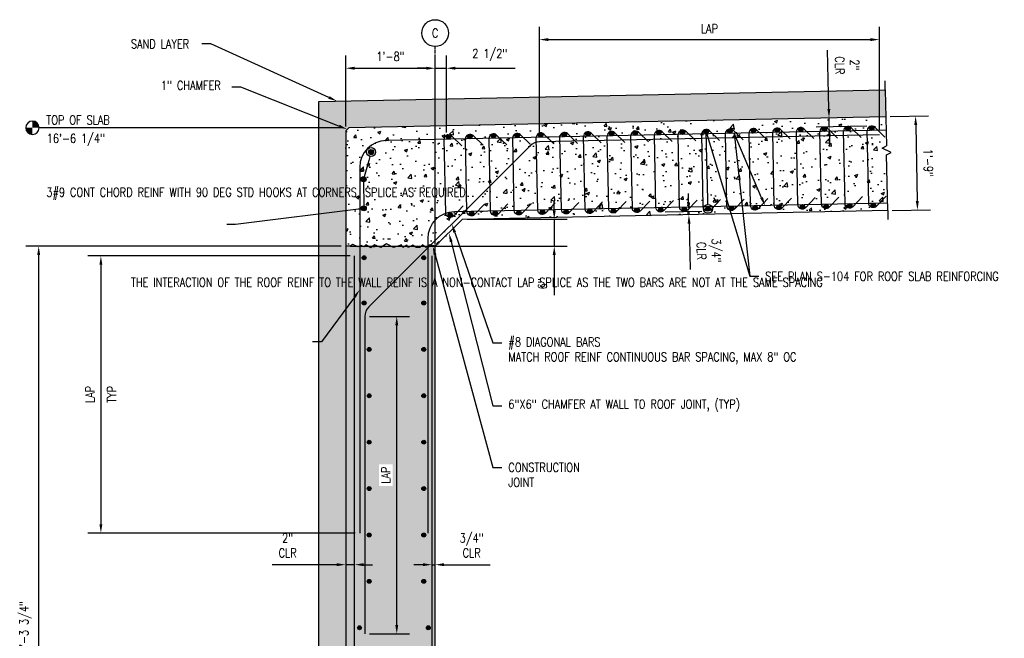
# Model space of a CAD drawing. Header units: inches. Extents: x -1586 to -513, y -86 to 236.
# Tile 4 of 12: x -1586 to -1366, y 84 to 223. Entities that reach past the tile are written whole.
import ezdxf
from ezdxf import colors
from ezdxf.entities.mleader import LeaderData, LeaderLine
from ezdxf.math import Vec2, Vec3

# ---------------------------------------------------------------- set-up
doc = ezdxf.new("R2010")
doc.units = ezdxf.units.IN
doc.header["$MEASUREMENT"] = 0
doc.linetypes.add('CENTER2', pattern=[1.125, 0.75, -0.125, 0.125, -0.125])
for name, color, linetype in [('A-DETL', 3, 'Continuous'), ('A-DETL-GENF', 3, 'Continuous'), ('A-DETL-THIN', 1, 'Continuous'), ('A-DETL-WIDE', 5, 'Continuous'), ('A-FLOR', 173, 'Continuous'), ('A-WALL', 4, 'Continuous'), ('A-WALL-PATT', 8, 'Continuous'), ('S-ANNO-DIMS', 1, 'Continuous'), ('S-ANNO-NOTE', 2, 'Continuous'), ('S-ANNO-SYMB', 2, 'Continuous'), ('S-GRID', 1, 'CENTER2'), ('S-GRID-IDEN', 1, 'Continuous')]:
    doc.layers.add(name, color=color, linetype=linetype)
doc.styles.add('Annotative', font='romans.shx', dxfattribs={"width": 0.8, "height": 0.125})
doc.dimstyles.new('Annotative', dxfattribs={"dimscale": 0, "dimtxt": 0.125, "dimasz": 0.125, "dimexe": 0.18, "dimexo": 0.0625, "dimgap": 0.09, "dimtad": 1, "dimdec": 3, "dimzin": 3, "dimdsep": 46, "dimlunit": 4, "dimtxsty": 'Annotative', "dimcen": 0.09, "dimclrt": 2, "dimazin": 2, "dimtfac": 1, "dimtdec": 3, "dimtmove": 0, "dimatfit": 0, "dimfxl": 1, "dimtfill": 1, "dimfrac": 2, "dimtolj": 1, "dimtzin": 0, "dimarcsym": 0})
pattern_1 = [(50, (0, -2.384), (7.172602, -0.627521), [0.75, -8.25]), (355, (0, -2.384), (-1.387513, 7.52192), [0.6, -6.6]), (100.45144, (0.598, -2.436), (5.78509, 6.8944), [0.637402, -7.01142]), (46.1842, (0, -0.384), (10.672413, -1.655193), [1.125, -12.375]), (96.6356, (0.889, -0.522), (9.34662, 9.741186), [0.9561, -10.51714]), (351.1842, (0, -0.384), (9.34662, 9.741186), [0.9, -9.9]), (21, (1, -0.884), (5.96907, -4.02619), [0.75, -8.25]), (326, (1, -0.884), (2.433153, 7.2515), [0.6, -6.6]), (71.45144, (1.4974, -1.219), (8.402224, 3.22531), [0.637402, -7.01142]), (37.5, (0, -2.3838), (0.1215986, 3.3289385), [0, -6.52, 0, -6.7, 0, -6.625]), (7.5, (0, -2.3838), (2.630695, 3.944117), [0, -3.82, 0, -6.37, 0, -2.525]), (327.5, (-2.23, -2.3838), (5.3382244, -0.2255487), [0, -2.5, 0, -7.8, 0, -10.35]), (317.5, (-3.23, -2.384), (5.831862, 1.00105), [0, -3.25, 0, -5.18, 0, -7.35])]

# ---------------------------------------------------------------- blocks, each defined once
blk = doc.blocks.new('*D14')
at = {"layer": 'Defpoints', "color": 0, "transparency": 16777216}
for p in [(-1487.19, 178.15), (-1466.75, 178.15), (-1513.36, 172.15)]:
    blk.add_point(p, dxfattribs=at)
at = {"layer": 'S-ANNO-DIMS', "color": 0, "lineweight": -2, "transparency": 16777216}
for p, q in [((-1466.75, 180.15), (-1466.75, 182.15)), ((-1486.19, 178.15), (-1463.87, 178.15)), ((-1466.75, 178.15), (-1466.75, 172.15)), ((-1512.36, 172.15), (-1463.87, 172.15)), ((-1466.75, 170.15), (-1466.75, 161.19))]:
    blk.add_line(p, q, dxfattribs=at)
at = {"layer": 'S-ANNO-DIMS', "color": 0, "transparency": 16777216}
for points in [[(-1467.09, 180.15), (-1466.42, 180.15), (-1466.75, 178.15)], [(-1467.09, 170.15), (-1466.42, 170.15), (-1466.75, 172.15)]]:
    blk.add_solid(points, dxfattribs=at)
at = {"layer": 'S-ANNO-DIMS', "color": 2, "lineweight": -3, "transparency": 16777216, "insert": (-1469.38, 163.7), "char_height": 2, "width": 3.1065, "attachment_point": 5, "rotation": 90, "style": 'Annotative'}
blk.add_mtext('\\A1;6"', dxfattribs=at)
blk = doc.blocks.new('*D13')
at = {"layer": 'Defpoints', "color": 0, "transparency": 16777216}
for p in [(-1581.97, 172.15), (-1513.36, 172.15), (-1519.42, 0.37)]:
    blk.add_point(p, dxfattribs=at)
at = {"layer": 'S-ANNO-DIMS', "color": 0, "lineweight": -2, "transparency": 16777216}
for p, q in [((-1514.36, 172.15), (-1584.85, 172.15)), ((-1581.97, 2.37), (-1581.97, 170.15)), ((-1520.42, 0.37), (-1584.85, 0.37))]:
    blk.add_line(p, q, dxfattribs=at)
at = {"layer": 'S-ANNO-DIMS', "color": 0, "transparency": 16777216}
for points in [[(-1582.3, 170.15), (-1581.63, 170.15), (-1581.97, 172.15)], [(-1582.3, 2.37), (-1581.63, 2.37), (-1581.97, 0.37)]]:
    blk.add_solid(points, dxfattribs=at)
at = {"layer": 'S-ANNO-DIMS', "color": 2, "lineweight": -3, "transparency": 16777216, "insert": (-1584.93, 86.26), "char_height": 2, "width": 26.4729, "attachment_point": 5, "rotation": 90, "style": 'Annotative'}
blk.add_mtext('\\A1;14\'-3 3/4"', dxfattribs=at)
blk = doc.blocks.new('_DotBlank')
at = {"color": 0, "linetype": 'ByBlock', "lineweight": -2}
blk.add_line((-0.5, 0), (-1, 0), dxfattribs=at)
blk.add_circle((0, 0), 0.5, dxfattribs=at)
blk = doc.blocks.new('Reinforcing Bar Section_USACE - __7')
h = blk.add_hatch()
h.set_pattern_fill('AR-CONC', color=256)
h.set_pattern_definition([(50, (0, 0), (7.172602, -0.62752), [0.75, -8.25]), (355, (0, 0), (-1.387513, 7.52192), [0.6, -6.6]), (100.45144, (0.598, -0.052), (5.78509, 6.8944), [0.6374, -7.01142]), (46.1842, (0, 2), (10.672413, -1.65519), [1.125, -12.375]), (96.6356, (0.889, 1.862), (9.34662, 9.74119), [0.9561, -10.51714]), (351.1842, (0, 2), (9.34662, 9.74119), [0.9, -9.9]), (21, (1, 1.5), (5.96907, -4.02619), [0.75, -8.25]), (326, (1, 1.5), (2.433153, 7.2515), [0.6, -6.6]), (71.45144, (1.4974, 1.1645), (8.402224, 3.22531), [0.6374, -7.01142]), (37.5, (0, 0), (0.1215986, 3.3289385), [0, -6.52, 0, -6.7, 0, -6.625]), (7.5, (0, 0), (2.630695, 3.944117), [0, -3.82, 0, -6.37, 0, -2.525]), (327.5, (-2.23, 0), (5.3382244, -0.2255487), [0, -2.5, 0, -7.8, 0, -10.35]), (317.5, (-3.23, 0), (5.831862, 1.00105), [0, -3.25, 0, -5.18, 0, -7.35])])
h.paths.add_polyline_path([(-1272.16, 169.11, 1), (-1273.04, 169.11, 1)])
h = blk.add_hatch(color=256)
h.dxf.hatch_style = 1
h.paths.add_polyline_path([(-1273.04, 169.11, 1), (-1272.16, 169.11, 1)])
blk.add_circle((-1272.6, 169.11), 0.438)
blk = doc.blocks.new('*U29')
for p, q in [((0.5, 1), (-0.5, -1)), ((1, 0), (0.5, 1)), ((-13.5, 0), (-15.5, 0)), ((-13.5, 0), (-1, 0)), ((-0.5, -1), (-1, 0)), ((13.5, 0), (1, 0)), ((13.5, 0), (15.5, 0))]:
    blk.add_line(p, q)
blk = doc.blocks.new('Grid - Circle 3_8_-570341-INTERIOR COLUMN SECTION')
at = {"layer": 'S-GRID-IDEN'}
blk.add_circle((-1193.21, 222.18), 3, dxfattribs=at)
blk = doc.blocks.new('*D34')
at = {"layer": 'Defpoints', "color": 0, "transparency": 16777216}
for p in [(-1493.36, 211.94), (-1513.36, 197.91), (-1493.36, 171.98)]:
    blk.add_point(p, dxfattribs=at)
at = {"layer": 'S-ANNO-DIMS', "color": 0, "lineweight": -2, "transparency": 16777216}
for p, q in [((-1513.36, 198.91), (-1513.36, 214.82)), ((-1511.36, 211.94), (-1495.36, 211.94))]:
    blk.add_line(p, q, dxfattribs=at)
at = {"layer": 'S-ANNO-DIMS', "color": 0, "transparency": 16777216}
for points in [[(-1511.36, 212.27), (-1511.36, 211.6), (-1513.36, 211.94)], [(-1495.36, 212.27), (-1495.36, 211.6), (-1493.36, 211.94)]]:
    blk.add_solid(points, dxfattribs=at)
at = {"layer": 'S-ANNO-DIMS', "color": 2, "transparency": 16777216, "insert": (-1503.36, 214.57), "char_height": 2, "attachment_point": 5, "style": 'Annotative', "bg_fill": 3, "box_fill_scale": 1.25, "bg_fill_color": 256, "bg_fill_true_color": 13158600, "bg_fill_transparency": 0}
blk.add_mtext('\\A1;1\'-8"', dxfattribs=at)
blk = doc.blocks.new('*D35')
at = {"layer": 'Defpoints', "color": 0, "transparency": 16777216}
for p in [(-1392.64, 201.09), (-1392.2, 180.1), (-1385.57, 180.24)]:
    blk.add_point(p, dxfattribs=at)
at = {"layer": 'S-ANNO-DIMS', "color": 0, "lineweight": -2, "transparency": 16777216}
for p, q in [((-1391.64, 201.11), (-1383.12, 201.29)), ((-1385.96, 199.23), (-1385.61, 182.23)), ((-1391.2, 180.12), (-1382.69, 180.29))]:
    blk.add_line(p, q, dxfattribs=at)
at = {"layer": 'S-ANNO-DIMS', "color": 0, "transparency": 16777216}
for points in [[(-1385.63, 199.23), (-1386.3, 199.22), (-1386, 201.23)], [(-1385.28, 182.24), (-1385.95, 182.23), (-1385.57, 180.24)]]:
    blk.add_solid(points, dxfattribs=at)
at = {"layer": 'S-ANNO-DIMS', "color": 2, "transparency": 16777216, "insert": (-1383.16, 190.78), "char_height": 2, "attachment_point": 5, "rotation": 271.1781, "style": 'Annotative', "bg_fill": 3, "box_fill_scale": 1.25, "bg_fill_color": 256, "bg_fill_true_color": 13158600, "bg_fill_transparency": 0}
blk.add_mtext('\\A1;1\'-9"', dxfattribs=at)
blk = doc.blocks.new('Reinforcing Bar Section_USACE - __8-579028-SECTION')
blk.add_hatch(color=256).paths.add_polyline_path([(-1486.11, 168.59, 1), (-1485.11, 168.59, 1)])
blk.add_circle((-1485.61, 168.59), 0.5)
blk = doc.blocks.new('*U39')
at = {"layer": 'A-DETL', "lineweight": -3}
for points in [[(3.91, 6.1), (1.71, 8.32, 0.668179), (0, 7.61)], [(3.91, -7.12), (1.71, -9.34, -0.668179), (0, -8.63), (0, 7.61)]]:
    blk.add_lwpolyline(points, format="xyb", dxfattribs=at)
at = {"layer": 'A-DETL-GENF', "lineweight": -3, "rotation": 359.9613183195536}
for p in [(1486.49, -161.47), (1486.53, -178.72)]:
    blk.add_blockref('Reinforcing Bar Section_USACE - __8-579028-SECTION', p, dxfattribs=at)
blk = doc.blocks.new('*U40')
at = {"color": 0, "linetype": 'ByBlock', "lineweight": -2, "transparency": 16777216, "rotation": 1.178093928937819}
for p in [(-1455.1, 191.57), (-1449.82, 191.68), (-1444.53, 191.79), (-1439.25, 191.9), (-1433.97, 192.01), (-1428.69, 192.12), (-1423.41, 192.22), (-1418.12, 192.33), (-1412.84, 192.44), (-1407.56, 192.55), (-1402.28, 192.66), (-1492.07, 190.81), (-1486.79, 190.92), (-1481.51, 191.03), (-1476.23, 191.14), (-1470.94, 191.25), (-1465.66, 191.36), (-1460.38, 191.46)]:
    blk.add_blockref('*U39', p, dxfattribs=at)
blk = doc.blocks.new('*D46')
at = {"layer": 'Defpoints', "color": 0, "transparency": 16777216}
for p in [(-1513.36, 107.56), (-1511.36, 107.56), (-1513.36, 100.92)]:
    blk.add_point(p, dxfattribs=at)
at = {"layer": 'S-ANNO-DIMS', "color": 0, "lineweight": -2, "transparency": 16777216}
for p, q in [((-1515.36, 100.92), (-1529.8, 100.92)), ((-1511.36, 100.92), (-1513.36, 100.92)), ((-1509.36, 100.92), (-1507.36, 100.92))]:
    blk.add_line(p, q, dxfattribs=at)
at = {"layer": 'S-ANNO-DIMS', "color": 0, "transparency": 16777216}
for points in [[(-1515.36, 101.26), (-1515.36, 100.59), (-1513.36, 100.92)], [(-1509.36, 101.26), (-1509.36, 100.59), (-1511.36, 100.92)]]:
    blk.add_solid(points, dxfattribs=at)
at = {"layer": 'S-ANNO-DIMS', "color": 2, "transparency": 16777216, "insert": (-1526.34, 105.22), "char_height": 2, "attachment_point": 5, "style": 'Annotative', "bg_fill": 3, "box_fill_scale": 1.25, "bg_fill_color": 256, "bg_fill_true_color": 13158600, "bg_fill_transparency": 0}
blk.add_mtext('\\A1;2"\\PCLR', dxfattribs=at)
blk = doc.blocks.new('*D47')
at = {"layer": 'Defpoints', "color": 0, "transparency": 16777216}
for p in [(-1494.11, 107.56), (-1493.36, 107.56), (-1493.36, 100.92)]:
    blk.add_point(p, dxfattribs=at)
at = {"layer": 'S-ANNO-DIMS', "color": 0, "lineweight": -2, "transparency": 16777216}
for p, q in [((-1496.11, 100.92), (-1498.11, 100.92)), ((-1494.11, 100.92), (-1493.36, 100.92)), ((-1491.36, 100.92), (-1481.07, 100.92))]:
    blk.add_line(p, q, dxfattribs=at)
at = {"layer": 'S-ANNO-DIMS', "color": 0, "transparency": 16777216}
for points in [[(-1496.11, 101.26), (-1496.11, 100.59), (-1494.11, 100.92)], [(-1491.36, 101.26), (-1491.36, 100.59), (-1493.36, 100.92)]]:
    blk.add_solid(points, dxfattribs=at)
at = {"layer": 'S-ANNO-DIMS', "color": 2, "transparency": 16777216, "insert": (-1485.21, 105.22), "char_height": 2, "attachment_point": 5, "style": 'Annotative', "bg_fill": 3, "box_fill_scale": 1.25, "bg_fill_color": 256, "bg_fill_true_color": 13158600, "bg_fill_transparency": 0}
blk.add_mtext('\\A1;3/4"\\PCLR', dxfattribs=at)
blk = doc.blocks.new('*D48')
at = {"layer": 'Defpoints', "color": 0, "transparency": 16777216}
for p in [(-1442.99, 179.79), (-1442.97, 179.05), (-1436.66, 179.18)]:
    blk.add_point(p, dxfattribs=at)
at = {"layer": 'S-ANNO-DIMS', "color": 0, "lineweight": -2, "transparency": 16777216}
for p, q in [((-1436.71, 181.92), (-1436.76, 183.91)), ((-1441.99, 179.81), (-1433.79, 179.97)), ((-1436.67, 179.92), (-1436.66, 179.18)), ((-1436.62, 177.19), (-1436.41, 166.9))]:
    blk.add_line(p, q, dxfattribs=at)
at = {"layer": 'S-ANNO-DIMS', "color": 0, "transparency": 16777216}
for points in [[(-1436.38, 181.92), (-1437.05, 181.91), (-1436.67, 179.92)], [(-1436.28, 177.19), (-1436.95, 177.18), (-1436.66, 179.18)]]:
    blk.add_solid(points, dxfattribs=at)
at = {"layer": 'S-ANNO-DIMS', "color": 2, "transparency": 16777216, "insert": (-1432.19, 171.13), "char_height": 2, "attachment_point": 5, "rotation": 271.1781, "style": 'Annotative', "bg_fill": 3, "box_fill_scale": 1.25, "bg_fill_color": 256, "bg_fill_true_color": 13158600, "bg_fill_transparency": 0}
blk.add_mtext('\\A1;3/4"\\PCLR', dxfattribs=at)
blk = doc.blocks.new('*D49')
at = {"layer": 'Defpoints', "color": 0, "transparency": 16777216}
for p in [(-1405.34, 200.83), (-1395.95, 201.02), (-1395.9, 199)]:
    blk.add_point(p, dxfattribs=at)
at = {"layer": 'S-ANNO-DIMS', "color": 0, "lineweight": -2, "transparency": 16777216}
for p, q in [((-1405.38, 202.83), (-1405.65, 216)), ((-1405.3, 198.8), (-1405.34, 200.83)), ((-1396.9, 198.98), (-1408.18, 198.75)), ((-1405.26, 196.8), (-1405.22, 194.81))]:
    blk.add_line(p, q, dxfattribs=at)
at = {"layer": 'S-ANNO-DIMS', "color": 0, "transparency": 16777216}
for points in [[(-1405.05, 202.84), (-1405.71, 202.82), (-1405.34, 200.83)], [(-1404.92, 196.81), (-1405.59, 196.8), (-1405.3, 198.8)]]:
    blk.add_solid(points, dxfattribs=at)
at = {"layer": 'S-ANNO-DIMS', "color": 2, "transparency": 16777216, "insert": (-1401.28, 212.63), "char_height": 2, "attachment_point": 5, "rotation": 271.1781, "style": 'Annotative', "bg_fill": 3, "box_fill_scale": 1.25, "bg_fill_color": 256, "bg_fill_true_color": 13158600, "bg_fill_transparency": 0}
blk.add_mtext('\\A1;2"\\PCLR', dxfattribs=at)
blk = doc.blocks.new('*D62')
at = {"layer": 'Defpoints', "color": 0, "transparency": 16777216}
for p in [(-1490.86, 211.94), (-1490.86, 196.57), (-1493.36, 171.98)]:
    blk.add_point(p, dxfattribs=at)
at = {"layer": 'S-ANNO-DIMS', "color": 0, "lineweight": -2, "transparency": 16777216}
for p, q in [((-1493.36, 172.98), (-1493.36, 214.82)), ((-1490.86, 197.57), (-1490.86, 214.82)), ((-1495.36, 211.94), (-1497.36, 211.94)), ((-1493.36, 211.94), (-1490.86, 211.94)), ((-1488.86, 211.94), (-1475.45, 211.94))]:
    blk.add_line(p, q, dxfattribs=at)
at = {"layer": 'S-ANNO-DIMS', "color": 0, "transparency": 16777216}
for points in [[(-1495.36, 212.27), (-1495.36, 211.6), (-1493.36, 211.94)], [(-1488.86, 212.27), (-1488.86, 211.6), (-1490.86, 211.94)]]:
    blk.add_solid(points, dxfattribs=at)
at = {"layer": 'S-ANNO-DIMS', "color": 2, "transparency": 16777216, "insert": (-1481.15, 214.9), "char_height": 2, "attachment_point": 5, "style": 'Annotative', "bg_fill": 3, "box_fill_scale": 1.25, "bg_fill_color": 256, "bg_fill_true_color": 13158600, "bg_fill_transparency": 0}
blk.add_mtext('\\A1;2 1/2"', dxfattribs=at)
blk = doc.blocks.new('*D63')
at = {"layer": 'Defpoints', "color": 0, "transparency": 16777216}
for p in [(-1511.36, 169.98), (-1568.07, 107.98), (-1510.21, 107.98)]:
    blk.add_point(p, dxfattribs=at)
at = {"layer": 'S-ANNO-DIMS', "color": 0, "lineweight": -2, "transparency": 16777216}
for p, q in [((-1512.36, 169.98), (-1570.95, 169.98)), ((-1568.07, 167.98), (-1568.07, 109.98)), ((-1511.21, 107.98), (-1570.95, 107.98))]:
    blk.add_line(p, q, dxfattribs=at)
at = {"layer": 'S-ANNO-DIMS', "color": 0, "transparency": 16777216}
for points in [[(-1568.4, 167.98), (-1567.74, 167.98), (-1568.07, 169.98)], [(-1568.4, 109.98), (-1567.74, 109.98), (-1568.07, 107.98)]]:
    blk.add_solid(points, dxfattribs=at)
at = {"layer": 'S-ANNO-DIMS', "color": 2, "transparency": 16777216, "char_height": 2, "attachment_point": 5, "rotation": 90, "style": 'Annotative', "bg_fill": 3, "box_fill_scale": 1.25, "bg_fill_color": 256, "bg_fill_true_color": 13158600, "bg_fill_transparency": 0}
for s, insert in [('\\A1;LAP', (-1570.51, 138.98)), ('\\A1;TYP', (-1565.63, 138.98))]:
    blk.add_mtext(s, dxfattribs=dict(at, insert=insert))
blk = doc.blocks.new('Reinforcing Bar Section_USACE - __9')
h = blk.add_hatch(color=256)
h.dxf.hatch_style = 1
h.paths.add_polyline_path([(0.5625, 0, 1), (-0.5625, 0, 1)])
blk.add_circle((0, 0), 0.5625)
blk = doc.blocks.new('Level - Circle-570883-RETAINING WALL ELEVATION')
at = {"layer": 'S-ANNO-SYMB', "lineweight": -3}
h = blk.add_hatch(color=256, dxfattribs=at)
edge = h.paths.add_edge_path()
edge.add_line((373.71, 0), (367.71, 0))
edge.add_arc((373.71, 0), 6, 90, 180, ccw=False)
edge.add_line((373.71, 6), (373.71, 0))
h = blk.add_hatch(color=256, dxfattribs=at)
edge = h.paths.add_edge_path()
edge.add_line((373.71, -6), (373.71, 0))
edge.add_line((373.71, 0), (379.71, 0))
edge.add_arc((373.71, 0), 6, 270, 360, ccw=False)
blk.add_circle((373.71, 0), 6, dxfattribs=at)
blk = doc.blocks.new('*D77')
at = {"layer": 'Defpoints', "color": 0, "transparency": 16777216}
for p in [(-1509.05, 156.45), (-1501.95, 156.45), (-1509.05, 85.45)]:
    blk.add_point(p, dxfattribs=at)
at = {"layer": 'S-ANNO-DIMS', "color": 0, "lineweight": -2, "transparency": 16777216}
for p, q in [((-1508.05, 156.45), (-1499.07, 156.45)), ((-1501.95, 87.45), (-1501.95, 154.45)), ((-1508.05, 85.45), (-1499.07, 85.45))]:
    blk.add_line(p, q, dxfattribs=at)
at = {"layer": 'S-ANNO-DIMS', "color": 0, "transparency": 16777216}
for points in [[(-1502.28, 154.45), (-1501.62, 154.45), (-1501.95, 156.45)], [(-1502.28, 87.45), (-1501.62, 87.45), (-1501.95, 85.45)]]:
    blk.add_solid(points, dxfattribs=at)
at = {"layer": 'S-ANNO-DIMS', "color": 2, "transparency": 16777216, "insert": (-1504.39, 120.95), "char_height": 2, "attachment_point": 5, "rotation": 90, "style": 'Annotative', "bg_fill": 3, "box_fill_scale": 1.25, "bg_fill_color": 256, "bg_fill_true_color": 13158600, "bg_fill_transparency": 0}
blk.add_mtext('\\A1;LAP', dxfattribs=at)
blk = doc.blocks.new('*D78')
at = {"layer": 'Defpoints', "color": 0, "transparency": 16777216}
for p in [(-1394.08, 218.34), (-1394.08, 197.06), (-1470.07, 195.5)]:
    blk.add_point(p, dxfattribs=at)
at = {"layer": 'S-ANNO-DIMS', "color": 0, "lineweight": -2, "transparency": 16777216}
for p, q in [((-1470.07, 196.5), (-1470.07, 221.22)), ((-1394.08, 198.06), (-1394.08, 221.22)), ((-1468.07, 218.34), (-1396.08, 218.34))]:
    blk.add_line(p, q, dxfattribs=at)
at = {"layer": 'S-ANNO-DIMS', "color": 0, "transparency": 16777216}
for points in [[(-1468.07, 218.67), (-1468.07, 218.01), (-1470.07, 218.34)], [(-1396.08, 218.67), (-1396.08, 218.01), (-1394.08, 218.34)]]:
    blk.add_solid(points, dxfattribs=at)
at = {"layer": 'S-ANNO-DIMS', "color": 2, "transparency": 16777216, "insert": (-1432.08, 220.78), "char_height": 2, "attachment_point": 5, "style": 'Annotative', "bg_fill": 3, "box_fill_scale": 1.25, "bg_fill_color": 256, "bg_fill_true_color": 13158600, "bg_fill_transparency": 0}
blk.add_mtext('\\A1;LAP', dxfattribs=at)

msp = doc.modelspace()

# ---------------------------------------------------------------- hatches: boundary and pattern name
at = {"layer": 'A-WALL-PATT', "lineweight": -3}
h = msp.add_hatch(dxfattribs=at)
h.set_pattern_fill('AR-SAND', color=8, style=0)
h.set_pattern_definition([(37.5, (0, -2.3838), (-0.0629934, 1.9268238), [0, -1.52, 0, -1.7, 0, -1.625]), (7.5, (0, -2.3838), (1.7697767, 2.822146), [0, -0.82, 0, -1.37, 0, -0.525]), (327.5, (-1.23, -2.3838), (3.1141419, 0.005659), [0, -0.5, 0, -1.8, 0, -2.35]), (317.5, (-1.23, -2.3838), (3.0061266, 0.8776756), [0, -0.25, 0, -1.18, 0, -1.35])])
h.paths.add_polyline_path([(-1512.6515, 198.6219), (-1392.6353, 201.09), (-1392.7587, 207.0887), (-1519.3588, 204.4852), (-1519.3588, 8.9203), (-1521.904, 6.375), (-1561.3588, 6.375), (-1561.3588, -29.625), (-1555.3413, -29.625), (-1555.3413, 0.375), (-1537.3588, 0.375), (-1519.4188, 0.375), (-1513.3588, 6.435), (-1513.3588, 171.9776), (-1513.359, 171.9776), (-1513.3587, 197.9147)])
h = msp.add_hatch(dxfattribs=at)
h.set_pattern_fill('AR-CONC', color=8, style=0)
h.set_pattern_definition(pattern_1)
h.paths.add_polyline_path([(-1392.6353, 201.09), (-1512.6515, 198.6219), (-1513.3587, 197.9147), (-1513.359, 171.9776), (-1493.3587, 171.9774), (-1487.1906, 178.1455), (-1392.2036, 180.0989)])
h = msp.add_hatch(dxfattribs=at)
h.set_pattern_fill('AR-CONC', color=8, style=0)
h.set_pattern_definition(pattern_1)
h.paths.add_polyline_path([(-1493.3586, 171.9774), (-1513.3588, 171.9776), (-1513.3588, 6.435), (-1519.4188, 0.375), (-1493.3588, 0.375)])

# ---------------------------------------------------------------- linework, layer by layer
at = {"layer": 'A-DETL', "lineweight": -3}
for points in [[(-1561.3588, 6.375), (-1521.904, 6.375), (-1519.3588, 8.9203), (-1519.3588, 204.4852), (-1392.7587, 207.0887)], [(-1493.3588, 172.1455), (-1494.4575, 172.4671), (-1495.4657, 171.885), (-1496.2231, 172.4153), (-1496.7534, 171.885), (-1497.6222, 171.885), (-1498.3249, 172.3771), (-1499.3959, 171.8776), (-1499.6867, 172.3814), (-1500.5528, 171.8814), (-1500.8682, 172.4277), (-1501.7212, 172.1361), (-1502.7033, 171.8677), (-1504.2503, 172.702), (-1505.5404, 171.8341), (-1506.9169, 172.413), (-1507.7059, 171.8006), (-1508.8682, 172.4277), (-1509.2841, 172.0117), (-1509.8871, 172.319), (-1510.6435, 171.9662), (-1511.7573, 172.5337), (-1512.3696, 172.1455), (-1513.359, 172.1455)]]:
    msp.add_lwpolyline(points, dxfattribs=at)
msp.add_lwpolyline([(-1487.1345, 181.1418), (-1489.2901, 178.8843, -0.66817864), (-1491.0131, 179.5518), (-1491.3465, 196.0407, -0.66817864), (-1489.6524, 196.7784), (-1487.4058, 194.6115)], format="xyb", dxfattribs=at)
at = {"layer": 'A-DETL-WIDE', "lineweight": -3}
for points in [[(-1394.0845, 197.0595), (-1470.0718, 195.4969, 0.19357399), (-1472.1315, 194.6189), (-1508.1751, 158.5752, 0.19891237), (-1509.0538, 156.4539), (-1509.0538, 85.4539)], [(-1526.2171, -25.4824), (-1517.3588, -25.4824, 0.41421356), (-1511.3588, -19.4824), (-1511.3581, 169.9776)], [(-1494.1088, 169.9776), (-1494.1088, -19.7123, 0.41421356), (-1488.1088, -25.7123), (-1479.2504, -25.7123)]]:
    msp.add_lwpolyline(points, format="xyb", dxfattribs=at)
at = {"layer": 'A-FLOR', "lineweight": -3}
for p, q in [((-1392.6353, 201.09), (-1512.6515, 198.6219)), ((-1513.3587, 197.9147), (-1513.3587, 172.1455)), ((-1392.2036, 180.0989), (-1487.3629, 178.1419))]:
    msp.add_line(p, q, dxfattribs=at)
at = {"layer": 'A-FLOR'}
for p, q in [((-1512.6515, 198.6219), (-1513.3587, 197.9147)), ((-1487.3629, 178.1419), (-1493.3586, 172.1463))]:
    msp.add_line(p, q, dxfattribs=at)
at = {"layer": 'A-WALL', "lineweight": -3}
for points in [[(-1513.359, 172.1455), (-1513.3588, 6.435), (-1519.4188, 0.375), (-1493.3588, 0.375), (-1493.3586, 172.1463)], [(-1513.3588, 171.9776), (-1513.3588, 171.9776)]]:
    msp.add_lwpolyline(points, dxfattribs=at)
at = {"layer": 'S-GRID', "lineweight": -3}
msp.add_line((-1493.3588, -36.7579), (-1493.3588, 216.7945), dxfattribs=at)

# ---------------------------------------------------------------- block references
at = {"layer": 'A-DETL-GENF', "lineweight": -3, "rotation": 1.139412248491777}
for p in [(-1.6937, 57.5503), (-1.301, 40.0651)]:
    msp.add_blockref('Reinforcing Bar Section_USACE - __8-579028-SECTION', p, dxfattribs=at)
at = {"layer": 'A-DETL-GENF', "lineweight": -3}
for p in [(-236.6373, 0.4392), (-223.31, 0.4395), (-236.6373, -9.6721), (-223.31, -9.6718), (-235.5164, -20.0471), (-223.31, -20.0468), (-235.5164, -30.4221), (-223.31, -30.4218), (-235.5164, -40.7971), (-223.31, -40.7968), (-235.5164, -51.1721), (-223.31, -51.1718), (-235.5164, -61.5471), (-223.31, -61.5468), (-235.5164, -71.9221), (-223.31, -71.9218), (-237.6686, -82.2971), (-222.2936, -82.2968)]:
    msp.add_blockref('Reinforcing Bar Section_USACE - __7', p, dxfattribs=at)
at = {"layer": 'A-DETL-THIN', "rotation": 271.1780939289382}
msp.add_blockref('*U29', (-1392.4811, 193.5938), dxfattribs=at)
at = {"layer": 'S-ANNO-SYMB', "lineweight": -3, "xscale": -0.25, "yscale": 0.25, "zscale": 0.25}
msp.add_blockref('Level - Circle-570883-RETAINING WALL ELEVATION', (-1489.9339, 198.6219), dxfattribs=at)
at = {"layer": 'S-GRID-IDEN', "lineweight": -3}
msp.add_blockref('Grid - Circle 3_8_-570341-INTERIOR COLUMN SECTION', (-300.1528, -2.3838), dxfattribs=at)

# ---------------------------------------------------------------- texts
at = {"layer": 'S-ANNO-NOTE', "lineweight": -3, "insert": (-1493.3588, 219.7945), "char_height": 2, "width": 2, "attachment_point": 5, "style": 'Annotative'}
msp.add_mtext('C', dxfattribs=at)
at = {"layer": 'S-ANNO-NOTE', "lineweight": -3, "char_height": 2, "attachment_point": 1, "line_spacing_factor": 0.981704, "style": 'Annotative'}
for s, insert, width in [('\\pxt3.2,6.4,9.6,12.8,16,19.2,22.4,25.6,28.8,32,35.2,38.4,41.6,44.8,48,51.2,54.4,57.6,60.8,64,67.2,70.4,73.6,76.8,80,83.2,86.4,89.6,92.8,96,99.2,102.4;TOP OF SLAB', (-1580.2712, 201.3516), 17.180494), ('\\pxt3.2,6.4,9.6,12.8,16,19.2,22.4,25.6,28.8,32,35.2,38.4,41.6,44.8,48,51.2,54.4,57.6,60.8,64,67.2,70.4,73.6,76.8,80,83.2,86.4,89.6,92.8,96,99.2,102.4;16\'-6 1/4"', (-1580.1866, 197.24), 15.098004)]:
    msp.add_mtext(s, dxfattribs=dict(at, insert=insert, width=width))

# ---------------------------------------------------------------- dimensions: what is measured, and where the dimension line sits
at = {"layer": 'S-ANNO-DIMS', "lineweight": -3}
for base, p1, p2, picture, middle in [((-1466.7524, 178.1455), (-1513.359, 172.1455), (-1487.1906, 178.1455), '*D14', (-1466.7524, 163.696)), ((-1581.9659, 172.14549), (-1519.41876, 0.37498), (-1513.35898, 172.14549), '*D13', (-1581.9659, 86.26024))]:
    dim = msp.add_linear_dim(base=base, p1=p1, p2=p2, angle=90, dimstyle='Annotative', override={"dimpost": '\\X', "dimtfill": 0}, dxfattribs=at)
    dim.commit()
    dim.dimension.update_dxf_attribs({"geometry": picture, "text_midpoint": middle, "dimtype": 160})

# ---------------------------------------------------------------- leaders
at = {"layer": 'S-ANNO-NOTE', "lineweight": -3}
ml = msp.add_multileader_mtext('Standard', dxfattribs=at)
ml.set_content('SAND LAYER', color=256, style='Annotative')
ml.set_leader_properties(color=1, linetype='ByLayer', lineweight=-1)
ml.build(insert=Vec2(0, 0))
ml.multileader.update_dxf_attribs({"text_right_attachment_type": 3, "dogleg_length": 0.125, "arrow_head_size": 2, "scale": 16})
ctx = ml.context
ctx.base_point, ctx.scale, ctx.char_height, ctx.arrow_head_size, ctx.landing_gap_size, ctx.plane_origin = Vec3(-1562.7988, 217.3817), 16, 2, 2, 1.44, Vec3(-1510.7017, 175.7723)
ctx.right_attachment = 3
notes = []
notes.append((ctx, [(0, (1, 1, 0), (-1543.5188, 217.3817), (-1, 0), 2, [(0, [(-1515.2784, 204.5691)], 0, [])])]))
ctx.mtext.insert, ctx.mtext.width, ctx.mtext.flow_direction = Vec3(-1561.3588, 218.3817), 26.581359, 5
ml = msp.add_multileader_mtext('Standard', dxfattribs=at)
ml.set_content('1" CHAMFER', color=256, style='Annotative')
ml.set_leader_properties(color=1, linetype='ByLayer', lineweight=-1)
ml.build(insert=Vec2(0, 0))
ml.multileader.update_dxf_attribs({"text_right_attachment_type": 3, "dogleg_length": 0.125, "arrow_head_size": 2, "scale": 16})
ctx = ml.context
ctx.base_point, ctx.scale, ctx.char_height, ctx.arrow_head_size, ctx.landing_gap_size, ctx.plane_origin = Vec3(-1556.094, 208.0863), 16, 2, 2, 1.44, Vec3(-1510.7017, 190.7327)
ctx.right_attachment = 3
notes.append((ctx, [(0, (1, 1, 0), (-1536.814, 207.7054), (-1, 0), 2, [(0, [(-1513.0051, 198.2683)], 0, [])])]))
ctx.mtext.insert, ctx.mtext.width, ctx.mtext.flow_direction = Vec3(-1554.654, 209.0863), 26.581359, 5
at = {"layer": 'S-ANNO-NOTE'}
ml = msp.add_multileader_mtext('Standard', dxfattribs=at)
ml.set_content('', color=256, style='Annotative')
ml.set_leader_properties(color=1, linetype='ByLayer', lineweight=-1)
ml.set_arrow_properties(name='DOTBLANK')
ml.build(insert=Vec2(0, 0))
ml.multileader.update_dxf_attribs({"has_dogleg": 0, "text_right_attachment_type": 3, "dogleg_length": 0.125, "arrow_head_size": 2, "scale": 16})
ctx = ml.context
ctx.base_point, ctx.scale, ctx.char_height, ctx.arrow_head_size, ctx.landing_gap_size, ctx.plane_origin = Vec3(-1423.0387, 165.4085), 16, 2, 2, 1.44, Vec3(-1430.9301, 159.1526)
ctx.right_attachment = 3
notes.append((ctx, [(0, (1, 1, 0), (-1425.0387, 165.4085), (1, 0), 2, [(1, [(-1432.3963, 180.4922), (-1432.789, 197.7456)], 0, [])])]))
ctx.mtext.insert, ctx.mtext.flow_direction = Vec3(-1421.5987, 166.4085), 5
at = {"layer": 'S-ANNO-NOTE', "lineweight": -3}
ml = msp.add_multileader_mtext('Standard', dxfattribs=at)
ml.set_content('\\pxt3.2,6.4,9.6,12.8,16,19.2,22.4,25.6,28.8,32,35.2,38.4,41.6,44.8,48,51.2,54.4,57.6,60.8,64,67.2,70.4,73.6,76.8,80,83.2,86.4,89.6,92.8,96,99.2,102.4;{\\C256;SEE PLAN S-104 FOR ROOF SLAB REINFORCING }', color=256, style='Annotative')
ml.set_leader_properties(color=1, linetype='ByLayer', lineweight=-1)
ml.build(insert=Vec2(0, 0))
ml.multileader.update_dxf_attribs({"text_right_attachment_type": 3, "dogleg_length": 0.125, "arrow_head_size": 2, "scale": 16})
ctx = ml.context
ctx.base_point, ctx.scale, ctx.char_height, ctx.arrow_head_size, ctx.landing_gap_size, ctx.plane_origin = Vec3(-1421.0387, 165.4085), 16, 2, 2, 1.44, Vec3(-1431.9209, 190.7459)
ctx.right_attachment = 3
notes.append((ctx, [(0, (1, 1, 0), (-1423.0387, 165.4085), (1, 0), 2, [(2, [(-1419.6166, 181.1503), (-1426.5753, 197.3914)], 0, [])])]))
ctx.mtext.insert, ctx.mtext.width, ctx.mtext.defined_height, ctx.mtext.flow_direction = Vec3(-1419.5987, 166.4085), 34.61305, 4.6939, 5
ml = msp.add_multileader_mtext('Standard', dxfattribs=at)
ml.set_content('3#9 CONT CHORD REINF WITH 90 DEG STD HOOKS AT CORNERS, SPLICE AS REQUIRED', color=256, style='Annotative')
ml.set_leader_properties(color=1, linetype='ByLayer', lineweight=-1)
ml.set_arrow_properties(name='DOTBLANK')
ml.build(insert=Vec2(0, 0))
ml.multileader.update_dxf_attribs({"text_right_attachment_type": 3, "dogleg_length": 0.125, "arrow_head_size": 2, "scale": 16})
ctx = ml.context
ctx.base_point, ctx.scale, ctx.char_height, ctx.arrow_head_size, ctx.landing_gap_size, ctx.plane_origin = Vec3(-1581.6897, 184.0121), 16, 2, 2, 1.44, Vec3(-1510.073, 182.2599)
ctx.right_attachment = 3
notes.append((ctx, [(0, (1, 1, 0), (-1537.9526, 176.9645), (-1, 0), 2, [(2, [(-1507.6812, 193.1982), (-1509.3616, 187.0962), (-1509.3294, 180.6061)], 0, [])])]))
ctx.mtext.insert, ctx.mtext.width, ctx.mtext.flow_direction = Vec3(-1580.2497, 185.2026), 40.217841, 5
ml = msp.add_multileader_mtext('Standard', dxfattribs=at)
ml.set_content('#8 DIAGONAL BARS\\PMATCH ROOF REINF CONTINUOUS BAR SPACING, MAX 8" OC', color=256, style='Annotative')
ml.set_leader_properties(color=1, linetype='ByLayer', lineweight=-1)
ml.build(insert=Vec2(0, 0))
ml.multileader.update_dxf_attribs({"text_right_attachment_type": 3, "dogleg_length": 0.125, "arrow_head_size": 2, "scale": 16})
ctx = ml.context
ctx.base_point, ctx.scale, ctx.char_height, ctx.arrow_head_size, ctx.landing_gap_size, ctx.plane_origin = Vec3(-1478.4401, 150.5297), 16, 2, 2, 1.44, Vec3(-1486.437, 154.3722)
ctx.right_attachment = 3
notes.append((ctx, [(0, (1, 1, 0), (-1480.4401, 150.5297), (1, 0), 2, [(0, [(-1489.6428, 177.1075)], 0, [])])]))
ctx.mtext.insert, ctx.mtext.width, ctx.mtext.defined_height, ctx.mtext.flow_direction = Vec3(-1477.0001, 151.7201), 40.281249, 4.6939, 5
ml = msp.add_multileader_mtext('Standard', dxfattribs=at)
ml.set_content('6"X6" CHAMFER AT WALL TO ROOF JOINT, (TYP)', color=256, style='Annotative')
ml.set_leader_properties(color=1, linetype='ByLayer', lineweight=-1)
ml.build(insert=Vec2(0, 0))
ml.multileader.update_dxf_attribs({"text_right_attachment_type": 3, "dogleg_length": 0.125, "arrow_head_size": 2, "scale": 16})
ctx = ml.context
ctx.base_point, ctx.scale, ctx.char_height, ctx.arrow_head_size, ctx.landing_gap_size, ctx.plane_origin = Vec3(-1478.4401, 136.4789), 16, 2, 2, 1.44, Vec3(-1488.9328, 150.1365)
ctx.right_attachment = 3
notes.append((ctx, [(0, (1, 1, 0), (-1480.4401, 136.4789), (1, 0), 2, [(0, [(-1490.2746, 175.0615)], 0, [])])]))
ctx.mtext.insert, ctx.mtext.width, ctx.mtext.defined_height, ctx.mtext.flow_direction = Vec3(-1477.0001, 137.8122), 34.61305, 4.6939, 5
ml = msp.add_multileader_mtext('Standard', dxfattribs=at)
ml.set_content('CONSTRUCTION\\PJOINT', color=256, style='Annotative')
ml.set_leader_properties(color=1, linetype='ByLayer', lineweight=-1)
ml.build(insert=Vec2(0, 0))
ml.multileader.update_dxf_attribs({"text_right_attachment_type": 3, "dogleg_length": 0.125, "arrow_head_size": 2, "scale": 16})
ctx = ml.context
ctx.base_point, ctx.scale, ctx.char_height, ctx.arrow_head_size, ctx.landing_gap_size, ctx.plane_origin = Vec3(-1478.4401, 122.6643), 16, 2, 2, 1.44, Vec3(-1510.7017, 137.7016)
ctx.right_attachment = 3
notes.append((ctx, [(1, (1, 1, 0), (-1480.4401, 122.6643), (1, 0), 2, [(0, [(-1493.9082, 172.1384)], 0, [])])]))
ctx.mtext.insert, ctx.mtext.width, ctx.mtext.flow_direction = Vec3(-1477.0001, 123.6643), 26.581359, 5
for ctx, leaders in notes:
    for number, flags, end, landing, length, lines in leaders:
        leader = LeaderData()
        leader.index, (leader.has_last_leader_line, leader.has_dogleg_vector, leader.attachment_direction) = number, flags
        leader.last_leader_point, leader.dogleg_vector, leader.dogleg_length = Vec3(end), Vec3(landing), length
        for number, points, colour, breaks in lines:
            line = LeaderLine()
            line.index, line.vertices, line.color, line.breaks = number, Vec3.list(points), colors.encode_raw_color(colour), breaks
            leader.lines.append(line)
        ctx.leaders.append(leader)

# ---------------------------------------------------------------- next in the draw order: dimensions: what is measured, and where the dimension line sits
at = {"layer": 'S-ANNO-DIMS'}
dim = msp.add_linear_dim(base=(-1493.3588, 211.9373), p1=(-1513.3587, 197.9147), p2=(-1493.3588, 171.9776), dimstyle='Annotative', override={"dimpost": '\\X', "dimse2": 1}, dxfattribs=at)
dim.commit()
dim.dimension.update_dxf_attribs({"geometry": '*D34', "text_midpoint": (-1503.3587, 214.5678)})

# ---------------------------------------------------------------- next in the draw order: linework, layer by layer
at = {"layer": 'A-DETL-WIDE', "lineweight": -3}
for points in [[(-1392.5736, 198.0906), (-1504.3293, 195.7924, 0.40820395), (-1510.2059, 189.7937), (-1510.2059, 107.9776)], [(-1494.9559, 107.9776), (-1494.9559, 173.8859, -0.40828693), (-1489.0776, 179.8847), (-1392.2396, 181.8485)]]:
    msp.add_lwpolyline(points, format="xyb", dxfattribs=at)
at = {"layer": 'S-ANNO-SYMB', "lineweight": -3}
msp.add_line((-1514.2544, 198.6219), (-1581.8607, 198.6219), dxfattribs=at)

# ---------------------------------------------------------------- next in the draw order: block references
at = {"layer": 'A-DETL-GENF', "lineweight": -3}
for p in [(-1507.6812, 193.1982), (-1509.3616, 187.0962), (-1509.3294, 180.6061)]:
    msp.add_blockref('Reinforcing Bar Section_USACE - __9', p, dxfattribs=at)

# ---------------------------------------------------------------- next in the draw order: dimensions: what is measured, and where the dimension line sits
at = {"layer": 'S-ANNO-DIMS'}
dim = msp.add_aligned_dim(p1=(-1392.6353, 201.09), p2=(-1392.2036, 180.0989), distance=6.6327, dimstyle='Annotative', override={"dimpost": '\\X'}, dxfattribs=at)
dim.commit()
dim.dimension.update_dxf_attribs({"geometry": '*D35', "text_midpoint": (-1383.1583, 190.7849)})
dim = msp.add_linear_dim(base=(-1513.35876, 100.92322), p1=(-1511.35831, 107.56217), p2=(-1513.35876, 107.56217), text='<>\\PCLR', dimstyle='Annotative', override={"dimpost": '\\X', "dimse1": 1, "dimse2": 1}, dxfattribs=at)
dim.commit()
dim.dimension.update_dxf_attribs({"geometry": '*D46', "text_midpoint": (-1526.34013, 100.92322), "dimtype": 160})
dim = msp.add_linear_dim(base=(-1493.3588, 100.9232), p1=(-1494.1088, 107.5625), p2=(-1493.3588, 107.5625), text='<>\\PCLR', dimstyle='Annotative', override={"dimpost": '\\X', "dimse1": 1, "dimse2": 1}, dxfattribs=at)
dim.commit()
dim.dimension.update_dxf_attribs({"geometry": '*D47', "text_midpoint": (-1485.214, 105.2204)})

# ---------------------------------------------------------------- next in the draw order: block references
msp.add_blockref('*U40', (5.6312, -2.2861))

# ---------------------------------------------------------------- next in the draw order: dimensions: what is measured, and where the dimension line sits
for base, p1, p2, text, picture, middle in [((-1568.0714, 107.9776), (-1511.3581, 169.9776), (-1510.2059, 107.9776), 'LAP\\XTYP', '*D63', (-1568.0714, 138.9776)), ((-1501.9508, 156.4539), (-1509.0538, 85.4539), (-1509.0538, 156.4539), 'LAP', '*D77', (-1504.3908, 120.9539))]:
    dim = msp.add_linear_dim(base=base, p1=p1, p2=p2, angle=90, text=text, dimstyle='Annotative', override={"dimpost": '\\X'}, dxfattribs=at)
    dim.commit()
    dim.dimension.update_dxf_attribs({"geometry": picture, "text_midpoint": middle})

# ---------------------------------------------------------------- next in the draw order: dimensions: what is measured, and where the dimension line sits
dim = msp.add_linear_dim(base=(-1490.8588, 211.9373), p1=(-1493.3588, 171.9776), p2=(-1490.8588, 196.5716), dimstyle='Annotative', override={"dimpost": '\\X'}, dxfattribs=at)
dim.commit()
dim.dimension.update_dxf_attribs({"geometry": '*D62', "text_midpoint": (-1481.1521, 211.9373), "dimtype": 160})
dim = msp.add_linear_dim(base=(-1405.3402, 200.8287), p1=(-1395.9048, 198.9977), p2=(-1395.9465, 201.0219), angle=91.178094, text='<>\\PCLR', dimstyle='Annotative', override={"dimpost": '\\X', "dimse2": 1}, dxfattribs=at)
dim.commit()
dim.dimension.update_dxf_attribs({"geometry": '*D49', "text_midpoint": (-1405.5811, 212.5396), "dimtype": 161})
dim = msp.add_aligned_dim(p1=(-1442.9871, 179.7856), p2=(-1442.9721, 179.0548), distance=6.3151, text='<>\\PCLR', dimstyle='Annotative', override={"dimpost": '\\X', "dimse2": 1}, dxfattribs=at)
dim.commit()
dim.dimension.update_dxf_attribs({"geometry": '*D48', "text_midpoint": (-1432.1946, 171.13)})

# ---------------------------------------------------------------- next in the draw order: leaders
at = {"layer": 'S-ANNO-NOTE', "lineweight": -3}
ml = msp.add_multileader_mtext('Standard', dxfattribs=at)
ml.set_content('THE INTERACTION OF THE ROOF REINF TO THE WALL REINF IS A NON-CONTACT LAP SPLICE AS THE TWO BARS ARE NOT AT THE SAME SPACING', color=256, style='Annotative')
ml.set_leader_properties(color=1, linetype='ByLayer', lineweight=-1)
ml.build(insert=Vec2(0, 0))
ml.multileader.update_dxf_attribs({"text_right_attachment_type": 3, "dogleg_length": 0.125, "arrow_head_size": 2, "scale": 16})
ctx = ml.context
ctx.base_point, ctx.scale, ctx.char_height, ctx.arrow_head_size, ctx.landing_gap_size, ctx.plane_origin = Vec3(-1562.7988, 164.0527), 16, 2, 2, 1.44, Vec3(-1510.7017, 148.342)
ctx.right_attachment = 3
notes = []
notes.append((ctx, [(0, (1, 1, 0), (-1518.7569, 150.7194), (-1, 0), 2, [(0, [(-1510.2059, 162.387)], 0, [])])]))
ctx.mtext.insert, ctx.mtext.width, ctx.mtext.flow_direction = Vec3(-1561.3588, 165.0527), 39.457666, 5
for ctx, leaders in notes:
    for number, flags, end, landing, length, lines in leaders:
        leader = LeaderData()
        leader.index, (leader.has_last_leader_line, leader.has_dogleg_vector, leader.attachment_direction) = number, flags
        leader.last_leader_point, leader.dogleg_vector, leader.dogleg_length = Vec3(end), Vec3(landing), length
        for number, points, colour, breaks in lines:
            line = LeaderLine()
            line.index, line.vertices, line.color, line.breaks = number, Vec3.list(points), colors.encode_raw_color(colour), breaks
            leader.lines.append(line)
        ctx.leaders.append(leader)

# ---------------------------------------------------------------- next in the draw order: dimensions: what is measured, and where the dimension line sits
at = {"layer": 'S-ANNO-DIMS'}
dim = msp.add_linear_dim(base=(-1394.0845, 218.3411), p1=(-1470.0718, 195.4969), p2=(-1394.0845, 197.0595), text='LAP', dimstyle='Annotative', override={"dimpost": '\\X'}, dxfattribs=at)
dim.commit()
dim.dimension.update_dxf_attribs({"geometry": '*D78', "text_midpoint": (-1432.0782, 220.7811)})

doc.saveas('drawing.dxf')
